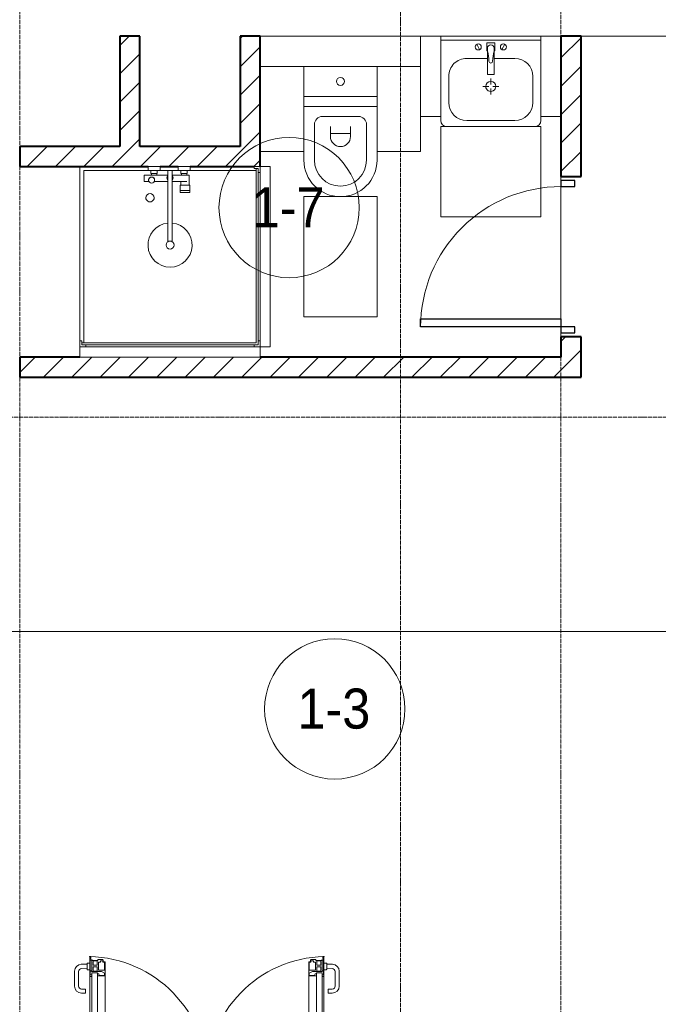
# Model space of a CAD drawing. Header units: millimetres. Extents: x 5617 to 137814, y 7718 to 189336.
# Tile 61 of 97: x 58055 to 61241, y 15871 to 20783. Entities that reach past the tile are written whole.
import ezdxf

# ---------------------------------------------------------------- set-up
doc = ezdxf.new("R2010")
doc.units = ezdxf.units.MM
doc.linetypes.add('ADSK_Линия сетки', pattern=[25, 20, -2.5, 0, -2.5])
doc.linetypes.add('Линия сетки', pattern=[25, 20, -2.5, 0, -2.5])
for name, color, linetype, lineweight in [('Двери', 7, 'Continuous', 18), ('Марки помещений', 7, 'Continuous', 20), ('Мебель', 7, 'Continuous', 18), ('Оси', 7, 'Continuous', 9), ('Панели витража', 7, 'Continuous', 18), ('Перекрытия', 7, 'Continuous', 18), ('Сантехнические приборы', 7, 'Continuous', 18), ('Стены разрез', 7, 'Continuous', 40), ('Форма', 7, 'Continuous', 18)]:
    doc.layers.add(name, color=color, linetype=linetype, lineweight=lineweight)
doc.styles.add('Arial_3', font='arial.ttf', dxfattribs={"width": 0.9, "height": 200})
pattern_1 = [(45, (0, 0), (-70.71068, 70.71068), [])]

# ---------------------------------------------------------------- blocks, each defined once
blk = doc.blocks.new('MR_Душевой поддон - Санузел с душем_900х900-2638749-МКСС_К4_L12_41_700_')
at = {"layer": 'Сантехнические приборы', "color": 253, "true_color": 0xaaaaaa}
for p, q in [((-90, 870), (-90, 890)), ((-90, 890), (-70, 890)), ((790, 890), (-90, 890)), ((-90, 890), (-90, 10)), ((-70, 890), (-70, 900)), ((770, 900), (770, 890)), ((770, 890), (790, 890)), ((790, 890), (790, 870)), ((790, 880), (790, 890)), ((800, 870), (800, 900)), ((-100, 870), (-90, 870)), ((-80, 10), (-80, 880)), ((-80, 880), (790, 880)), ((780, 880), (780, 20)), ((790, 870), (800, 870)), ((800, 870), (800, 0)), ((338.7, 20), (338.7, 375.1)), ((361.3, 375.1), (361.3, 20)), ((251.9, 129.1), (298.9, 129.1)), ((251.9, 120), (251.9, 129.1)), ((251.9, 120), (298.9, 120)), ((251.9, 92.5), (251.9, 120)), ((298.9, 120), (251.9, 120)), ((298.9, 129.1), (298.9, 120)), ((298.9, 120), (298.9, 92.5)), ((298.9, 92.5), (251.9, 92.5)), ((253.8, 92.5), (296.6, 92.5)), ((253.8, 42), (253.8, 92.5)), ((266.7, 73.7), (338.7, 73.7)), ((296.6, 92.5), (296.6, 73.7)), ((361.3, 73.7), (428.7, 73.7)), ((455.7, 73.7), (479.1, 73.7)), ((479.1, 73.7), (479.1, 42)), ((-90, 30), (-100, 30)), ((-90, 10), (-90, 30)), ((-70, 10), (-90, 10)), ((-90, 10), (-80, 10)), ((250.2, 20), (-80, 20)), ((-70, 0), (-70, 10)), ((250.2, 20), (310, 20)), ((250.2, 0), (250.2, 20)), ((266.7, 42), (253.8, 42)), ((264, 34), (296, 34)), ((264, 20), (264, 34)), ((296, 20), (264, 20)), ((338.7, 42), (266.7, 42)), ((266.7, 42), (293.6, 42)), ((266.7, 34), (266.7, 42)), ((293.6, 34), (266.7, 34)), ((293.6, 42), (293.6, 34)), ((296, 34), (296, 20)), ((338.7, 20), (310, 20)), ((310, 20), (310, 0)), ((361.3, 20), (338.7, 20)), ((479.1, 42), (361.3, 42)), ((400, 20), (361.3, 20)), ((400, 0), (400, 20)), ((400, 20), (459.8, 20)), ((414, 20), (414, 34)), ((414, 34), (446, 34)), ((446, 20), (414, 20)), ((416.4, 34), (416.4, 42)), ((416.4, 42), (443.3, 42)), ((443.3, 34), (416.4, 34)), ((443.3, 42), (443.3, 34)), ((446, 34), (446, 20)), ((780, 20), (459.8, 20)), ((459.8, 20), (459.8, 0)), ((-100, 0), (-70, 0)), ((310, 0), (250.2, 0)), ((459.8, 0), (400, 0))]:
    blk.add_line(p, q, dxfattribs=at)
for centre, radius, start, end in [((350, 391.5), 110, 275.916, 264.084), ((350, 391.5), 20, 0, 180), ((350, 391.5), 20, 180, 0), ((350, 391.5), 20, 235.4667, 304.5333), ((450, 155.2), 20.9, 360, 180), ((450, 155.2), 20.9, 180, 360), ((350, 56.1), 15.5, 137.0093, 222.9907), ((350, 56.1), 15.5, 317.0093, 42.9907), ((442.2, 67.2), 15, 0, 180), ((442.2, 67.2), 15, 154.0483, 25.9517), ((442.2, 67.2), 15, 180, 0)]:
    blk.add_arc(centre, radius, start, end, dxfattribs=at)
blk = doc.blocks.new('MR_Зона обслуживания - MR_Зона обслуживания-2638751-МКСС_К4_L12_41_700_')
at = {"layer": 'Мебель', "lineweight": 9}
for p, q in [((450, 50), (-450, 50)), ((-450, 50), (-450, 0)), ((450, 0), (450, 50)), ((-450, 0), (450, 0))]:
    blk.add_line(p, q, dxfattribs=at)
blk = doc.blocks.new('MR_Унитаз напольный - Санузел с ванной-2515844-МКСС_К4_L12_41_700_')
at = {"layer": 'Сантехнические приборы', "color": 253, "true_color": 0xaaaaaa}
for p, q in [((-182.5, 200), (-182.5, 50)), ((182.5, 200), (-182.5, 200)), ((182.5, 50), (182.5, 200)), ((-182.5, 50), (182.5, 50)), ((182.5, 50), (-182.5, 50)), ((-182.5, 50), (-182.5, 0)), ((182.5, 0), (182.5, 50)), ((-182.5, 0), (182.5, 0)), ((182.5, 0), (-182.5, 0)), ((-182.5, 0), (-182.5, -267.5)), ((182.5, -267.5), (182.5, 0)), ((-130, -267.5), (-130, -90)), ((-90, -50), (90, -50)), ((130, -90), (130, -267.5)), ((-50, -150), (-50, -100)), ((-50, -135), (50, -135)), ((50, -100), (50, -150))]:
    blk.add_line(p, q, dxfattribs=at)
for centre, radius, start, end in [((0, 125), 20, 0, 180), ((0, 125), 20, 180, 0), ((-90, -90), 40, 90, 180), ((90, -90), 40, 360, 90), ((0, -150), 50, 180, 0), ((0, -267.5), 182.5, 180, 360), ((0, -267.5), 130, 180, 0)]:
    blk.add_arc(centre, radius, start, end, dxfattribs=at)
blk = doc.blocks.new('MR_Зона обслуживания - MR_Зона обслуживания-2638726-МКСС_К4_L12_41_700_')
at = {"layer": 'Мебель', "lineweight": 9}
for p, q in [((182.5, 0), (-182.5, 0)), ((-182.5, 0), (-182.5, -600)), ((182.5, -600), (182.5, 0)), ((-182.5, -600), (182.5, -600))]:
    blk.add_line(p, q, dxfattribs=at)
blk = doc.blocks.new('MR_Зона обслуживания - MR_Зона обслуживания-V11-МКСС_К4_L12_41_700_')
at = {"layer": 'Мебель', "lineweight": 9}
for p, q in [((108.75, 0), (-108.75, 0)), ((108.75, -425), (108.75, -250)), ((-108.75, -425), (108.75, -425))]:
    blk.add_line(p, q, dxfattribs=at)
blk = doc.blocks.new('MR_Зона обслуживания - MR_Зона обслуживания-V12-МКСС_К4_L12_41_700_')
at = {"layer": 'Мебель', "lineweight": 9}
for p, q in [((108.75, 0), (-108.75, 0)), ((-108.75, -425), (108.75, -425))]:
    blk.add_line(p, q, dxfattribs=at)
blk = doc.blocks.new('MR_Тумба-Умывальник с зеркалом - Тумба-умывальник_500-2638752-МКСС_К4_L12_41_700_')
at = {"layer": 'Сантехнические приборы', "color": 253, "true_color": 0xaaaaaa}
for p, q in [((-250, 400), (-250, 420)), ((-120, 420), (120, 420)), ((250, 420), (250, 400)), ((-210, 200), (-210, 330)), ((210, 330), (210, 200)), ((-10, 250), (-40, 250)), ((0, 290), (0, 260)), ((40, 250), (10, 250)), ((0, 210), (0, 240)), ((-17, 73.1), (-17, 187.9)), ((-14, 190.9), (14, 190.9)), ((17, 187.9), (17, 73.1)), ((-17, 110), (-120, 110)), ((120, 110), (17, 110)), ((-69.7, 39.8), (-55.6, 66.3)), ((-20, 73.1), (-17, 73.1)), ((-20, 33.1), (-20, 73.1)), ((-17, 60), (-17, 73.1)), ((17, 73.1), (17, 60)), ((17, 73.1), (20, 73.1)), ((20, 73.1), (20, 33.1)), ((69.7, 39.8), (55.6, 66.3)), ((-250, 20), (250, 20)), ((250, 0), (-250, 0)), ((20, 33.1), (-20, 33.1))]:
    blk.add_line(p, q, dxfattribs=at)
for centre, radius, start, end in [((-220, 420), 30, 90, 180), ((220, 420), 30, 0, 90), ((-120, 330), 90, 90, 180), ((120, 330), 90, 0, 90), ((0, 250), 25, 360, 180), ((0, 250), 25, 180, 360), ((-120, 200), 90, 180, 270), ((120, 200), 90, 270, 0), ((-14, 187.9), 3, 90, 180), ((-14, 187.9), 3, 105, 165), ((14, 187.9), 3, 0, 90), ((14, 187.9), 3, 15, 75), ((-217.6, 129.9), 208.5, 344.1823, 358.4054), ((0, 124.1), 9.19, 0, 180), ((217.6, 129.9), 208.5, 181.5946, 195.8177), ((-62.7, 53.1), 15, 0, 180), ((-62.7, 53.1), 15, 180, 0), ((0, 60), 17, 180, 0), ((62.7, 53.1), 15, 0, 180), ((62.7, 53.1), 15, 180, 0)]:
    blk.add_arc(centre, radius, start, end, dxfattribs=at)
blk = doc.blocks.new('MR_Зона обслуживания - MR_Зона обслуживания-2638754-МКСС_К4_L12_41_700_')
at = {"layer": 'Мебель', "lineweight": 9}
for p, q in [((250, 450), (-250, 450)), ((-250, 450), (-250, 0)), ((250, 0), (250, 450)), ((-250, 0), (250, 0))]:
    blk.add_line(p, q, dxfattribs=at)
blk = doc.blocks.new('MR_Зона обслуживания - MR_Зона обслуживания-V13-МКСС_К4_L12_41_700_')
at = {"layer": 'Мебель', "lineweight": 9}
for p, q in [((50, 400), (-50, 400)), ((-50, 400), (-50, 0)), ((50, 0), (50, 400)), ((-50, 0), (50, 0))]:
    blk.add_line(p, q, dxfattribs=at)
blk = doc.blocks.new('MR_Зона обслуживания - MR_Зона обслуживания-V14-МКСС_К4_L12_41_700_')
at = {"layer": 'Мебель', "lineweight": 9}
for p, q in [((50, 400), (-50, 400)), ((50, 0), (50, 400)), ((-50, 0), (50, 0))]:
    blk.add_line(p, q, dxfattribs=at)
blk = doc.blocks.new('A_DOR_Door - Вн_3_Одинарная_800x2100-2978316-МКСС_К4_L12_41_700_')
at = {"layer": 'Двери', "color": 253, "lineweight": 30, "true_color": 0xaaaaaa}
for p, q in [((-350, 50), (-350, 750)), ((-350, 750), (-310, 750)), ((-350, 50), (-350, 750)), ((-310, 750), (-310, 50)), ((-380, 50), (-380, -20)), ((-350, 50), (-380, 50)), ((-310, 50), (-350, 50)), ((-350, -20), (-350, 50)), ((380, 50), (350, 50)), ((350, 50), (350, -20)), ((380, -20), (380, 50)), ((-380, -20), (-350, -20)), ((350, -20), (380, -20))]:
    blk.add_line(p, q, dxfattribs=at)
at = {"layer": 'Двери', "color": 254, "lineweight": 9, "true_color": 0xd4d4d4}
blk.add_arc((-350, 50), 700, 360, 90, dxfattribs=at)
blk = doc.blocks.new('135_SLK_K4_AR_rvt-1-МКСС_К4_L12_41_700_')
at = {"layer": 'Стены разрез', "lineweight": 9, "true_color": 0xaaaaaa}
h = blk.add_hatch(dxfattribs=at)
h.set_pattern_fill('FP_3', color=253, style=0, pattern_type=2)
h.set_pattern_definition(pattern_1)
h.paths.add_polyline_path([(122850, 20150), (122950, 20150), (122950, 20700), (122850, 20700), (122850, 20563.8)])
h = blk.add_hatch(dxfattribs=at)
h.set_pattern_fill('FP_3', color=253, style=0, pattern_type=2)
h.set_pattern_definition(pattern_1)
h.paths.add_polyline_path([(123550, 20150), (123550, 20700), (123450, 20700), (123450, 20150)])
h = blk.add_hatch(dxfattribs=at)
h.set_pattern_fill('FP_3', color=253, style=0, pattern_type=2)
h.set_pattern_definition(pattern_1)
h.paths.add_polyline_path([(125150, 19100), (125150, 19200), (125050, 19200), (125050, 19100)])
h.paths.add_polyline_path([(125150, 20000), (125150, 20700), (125050, 20700), (125050, 20000)])
h = blk.add_hatch(dxfattribs=at)
h.set_pattern_fill('FP_3', color=253, style=0, pattern_type=2)
h.set_pattern_definition(pattern_1)
h.paths.add_polyline_path([(123051.2, 20050), (123550, 20050), (123550, 20150), (122350, 20150), (122350, 20050), (123050, 20050)])
h = blk.add_hatch(dxfattribs=at)
h.set_pattern_fill('FP_3', color=253, style=0, pattern_type=2)
h.set_pattern_definition(pattern_1)
h.paths.add_polyline_path([(125150, 19000), (125150, 19100), (122350, 19100), (122350, 19000), (123550, 19000)])
at = {"layer": 'Перекрытия', "color": 253, "true_color": 0xaaaaaa}
for p, q in [((124350, 20700), (123550, 20700)), ((124950, 20700), (124450, 20700)), ((127850, 20700), (125150, 20700)), ((125050, 20000), (125050, 19980)), ((125050, 19980), (125050, 20000)), ((125050, 19950), (125050, 19290)), ((125050, 19290), (125050, 19950)), ((125050, 19220), (125050, 19200)), ((125050, 19200), (125050, 19220))]:
    blk.add_line(p, q, dxfattribs=at)
at = {"layer": 'Стены разрез', "color": 253, "true_color": 0xaaaaaa}
for p, q in [((122950, 20700), (122850, 20700)), ((122850, 20700), (122850, 20150)), ((122950, 20150), (122950, 20700)), ((123550, 20700), (123450, 20700)), ((123450, 20700), (123450, 20150)), ((123550, 20150), (123550, 20700)), ((125150, 20700), (125050, 20700)), ((125050, 20700), (125050, 20000)), ((125150, 20000), (125150, 20700)), ((122850, 20150), (122350, 20150)), ((122350, 20150), (122350, 20050)), ((123450, 20150), (122950, 20150)), ((123550, 20050), (123550, 20150)), ((122350, 20050), (122990.2, 20050)), ((123050, 20050), (123140, 20050)), ((123199.8, 20050), (123520, 20050)), ((125050, 20000), (125150, 20000)), ((125150, 19200), (125050, 19200)), ((125050, 19200), (125050, 19100)), ((125150, 19100), (125150, 19200)), ((122650, 19100), (122350, 19100)), ((122350, 19100), (122350, 19000)), ((125050, 19100), (123550, 19100)), ((125150, 19000), (125150, 19100)), ((122350, 19000), (125150, 19000))]:
    blk.add_line(p, q, dxfattribs=at)
at = {"layer": 'Двери', "color": 253, "lineweight": 18, "true_color": 0xaaaaaa, "rotation": 90}
blk.add_blockref('A_DOR_Door - Вн_3_Одинарная_800x2100-2978316-МКСС_К4_L12_41_700_', (125100, 19600), dxfattribs=at)
at = {"layer": 'Мебель', "color": 253, "lineweight": 18, "true_color": 0xaaaaaa}
for name, p, rotation in [('MR_Зона обслуживания - MR_Зона обслуживания-V13-МКСС_К4_L12_41_700_', (124400, 20700), 180), ('MR_Зона обслуживания - MR_Зона обслуживания-V14-МКСС_К4_L12_41_700_', (125000, 20700), 180), ('MR_Зона обслуживания - MR_Зона обслуживания-2638754-МКСС_К4_L12_41_700_', (124700, 20250), 180), ('MR_Зона обслуживания - MR_Зона обслуживания-2638751-МКСС_К4_L12_41_700_', (123550, 19600), 270.0000000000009), ('MR_Зона обслуживания - MR_Зона обслуживания-2638751-МКСС_К4_L12_41_700_', (123100, 19150), 180)]:
    blk.add_blockref(name, p, dxfattribs=dict(at, rotation=rotation))
for name, p in [('MR_Зона обслуживания - MR_Зона обслуживания-V12-МКСС_К4_L12_41_700_', (123658.8, 20550)), ('MR_Зона обслуживания - MR_Зона обслуживания-V11-МКСС_К4_L12_41_700_', (124241.3, 20550)), ('MR_Зона обслуживания - MR_Зона обслуживания-2638726-МКСС_К4_L12_41_700_', (123950, 19900))]:
    blk.add_blockref(name, p, dxfattribs=at)
at = {"layer": 'Сантехнические приборы', "color": 253, "lineweight": 18, "true_color": 0xaaaaaa, "rotation": 180}
for name, p in [('MR_Тумба-Умывальник с зеркалом - Тумба-умывальник_500-2638752-МКСС_К4_L12_41_700_', (124700, 20700)), ('MR_Душевой поддон - Санузел с душем_900х900-2638749-МКСС_К4_L12_41_700_', (123450, 20050))]:
    blk.add_blockref(name, p, dxfattribs=at)
at = {"layer": 'Сантехнические приборы', "color": 253, "lineweight": 18, "true_color": 0xaaaaaa}
blk.add_blockref('MR_Унитаз напольный - Санузел с ванной-2515844-МКСС_К4_L12_41_700_', (123950, 20350), dxfattribs=at)
blk = doc.blocks.new('A_PAN_ALU_Door_Double - EXT_1_Double_EQ-7506763-МКСС_К4_L12_41_700_')
at = {"layer": 'Двери', "color": 253, "lineweight": 5, "true_color": 0xaaaaaa}
for p, q in [((-575.1, -160.7), (-585.4, -160.7)), ((-583.7, -164.2), (-583.7, -262.2)), ((-581.6, -179.2), (-581.6, -164.2)), ((-581.6, -164.2), (-578.6, -164.2)), ((-572.9, -179.2), (-581.6, -179.2)), ((-581.6, -233.4), (-581.6, -180.9)), ((-581.6, -180.9), (-574.6, -180.9)), ((-578.6, -164.2), (-578.6, -174.5)), ((-575.5, -177.5), (-551.3, -177.5)), ((-575.1, -165.6), (-575.1, -160.7)), ((-572.4, -165.6), (-575.1, -165.6)), ((-574.6, -180.9), (-574.6, -233.4)), ((-572.9, -182.2), (-572.9, -179.2)), ((-551.3, -182.2), (-572.9, -182.2)), ((-572.4, -173.3), (-572.4, -165.6)), ((-517.1, -173.3), (-572.4, -173.3)), ((-567.6, -186.7), (-566.1, -184)), ((-567.6, -205.7), (-567.6, -186.7)), ((-566.1, -184), (-547.7, -184)), ((-551.3, -177.5), (-551.3, -182.2)), ((-547.7, -184), (-547.7, -205.7)), ((-543.6, -182.2), (-543.6, -176.7)), ((-543.6, -176.7), (-518.6, -176.7)), ((-518.6, -182.2), (-543.6, -182.2)), ((-541.3, -230.6), (-541.3, -191)), ((-541.3, -191), (-531.2, -191)), ((-531.2, -191), (-531.2, -184.4)), ((-531.2, -184.4), (-518.8, -184.4)), ((-518.8, -184.4), (-518.8, -191)), ((-518.8, -191), (-510.6, -191)), ((-518.6, -176.7), (-518.6, -182.2)), ((-517.1, -189.3), (-517.1, -173.3)), ((-508.2, -189.3), (-517.1, -189.3)), ((-510.6, -191), (-510.6, -230.6)), ((-508.2, -259.2), (-508.2, -189.3)), ((508.2, -189.3), (517.1, -189.3)), ((508.2, -259.2), (508.2, -189.3)), ((510.6, -191), (510.6, -230.6)), ((518.8, -191), (510.6, -191)), ((517.1, -173.3), (572.4, -173.3)), ((517.1, -189.3), (517.1, -173.3)), ((518.6, -176.7), (518.6, -182.2)), ((543.6, -176.7), (518.6, -176.7)), ((518.6, -182.2), (543.6, -182.2)), ((518.8, -184.4), (518.8, -191)), ((531.2, -184.4), (518.8, -184.4)), ((531.2, -191), (531.2, -184.4)), ((541.3, -191), (531.2, -191)), ((541.3, -230.6), (541.3, -191)), ((543.6, -182.2), (543.6, -176.7)), ((547.7, -184), (547.7, -205.7)), ((566.1, -184), (547.7, -184)), ((551.3, -177.5), (551.3, -182.2)), ((575.5, -177.5), (551.3, -177.5)), ((551.3, -182.2), (572.9, -182.2)), ((567.6, -186.7), (566.1, -184)), ((567.6, -205.7), (567.6, -186.7)), ((572.4, -165.6), (575.1, -165.6)), ((572.4, -173.3), (572.4, -165.6)), ((572.9, -179.2), (581.6, -179.2)), ((572.9, -182.2), (572.9, -179.2)), ((574.6, -180.9), (574.6, -233.4)), ((581.6, -180.9), (574.6, -180.9)), ((575.1, -160.7), (585.4, -160.7)), ((575.1, -165.6), (575.1, -160.7)), ((581.6, -164.2), (578.6, -164.2)), ((578.6, -164.2), (578.6, -174.5)), ((581.6, -179.2), (581.6, -164.2)), ((581.6, -233.4), (581.6, -180.9)), ((583.7, -164.2), (583.7, -262.2)), ((-583.7, -244.2), (-583.7, -677.3)), ((-574.6, -233.4), (-581.6, -233.4)), ((-581.6, -253.1), (-581.6, -235.1)), ((-581.6, -235.1), (-575.4, -235.1)), ((-575.4, -235.1), (-575.4, -237.1)), ((-575.4, -237.1), (-526.4, -237.1)), ((-574.6, -244.2), (-546, -244.2)), ((-574.6, -244.2), (-574.6, -677.3)), ((-547.7, -205.7), (-567.6, -205.7)), ((-567.6, -232.6), (-567.6, -213.6)), ((-567.6, -213.6), (-547.7, -213.6)), ((-566.1, -235.3), (-567.6, -232.6)), ((-547.7, -235.3), (-566.1, -235.3)), ((-547.7, -213.6), (-547.7, -235.3)), ((-546, -677.3), (-546, -244.2)), ((-510.6, -230.6), (-541.3, -230.6)), ((-526.4, -237.1), (-510.6, -244.7)), ((-510.6, -244.7), (-510.6, -257.7)), ((510.6, -230.6), (541.3, -230.6)), ((526.4, -237.1), (510.6, -244.7)), ((510.6, -244.7), (510.6, -257.7)), ((575.4, -237.1), (526.4, -237.1)), ((546, -677.3), (546, -244.2)), ((574.6, -244.2), (546, -244.2)), ((547.7, -205.7), (567.6, -205.7)), ((567.6, -213.6), (547.7, -213.6)), ((547.7, -213.6), (547.7, -235.3)), ((547.7, -235.3), (566.1, -235.3)), ((566.1, -235.3), (567.6, -232.6)), ((567.6, -232.6), (567.6, -213.6)), ((574.6, -233.4), (581.6, -233.4)), ((574.6, -244.2), (574.6, -677.3)), ((575.4, -235.1), (575.4, -237.1)), ((581.6, -235.1), (575.4, -235.1)), ((581.6, -253.1), (581.6, -235.1)), ((583.7, -244.2), (583.7, -677.3)), ((-583.7, -262.2), (-574.6, -262.2)), ((-574.6, -253.1), (-581.6, -253.1)), ((-574.6, -262.2), (-574.6, -253.1)), ((-539.3, -249.6), (-546, -249.6)), ((-546, -249.6), (-546, -259.2)), ((-546, -259.2), (-508.2, -259.2)), ((-537.1, -255.7), (-539.3, -249.6)), ((-537.1, -257.7), (-537.1, -255.7)), ((-510.6, -257.7), (-537.1, -257.7)), ((-508.2, -662.3), (-508.2, -259.2)), ((546, -259.2), (508.2, -259.2)), ((508.2, -662.3), (508.2, -259.2)), ((510.6, -257.7), (537.1, -257.7)), ((537.1, -255.7), (539.3, -249.6)), ((537.1, -257.7), (537.1, -255.7)), ((539.3, -249.6), (546, -249.6)), ((546, -249.6), (546, -259.2)), ((574.6, -253.1), (581.6, -253.1)), ((574.6, -262.2), (574.6, -253.1)), ((583.7, -262.2), (574.6, -262.2)), ((-574.6, -659.3), (-583.7, -659.3)), ((-583.7, -659.3), (-583.7, -758.9)), ((-574.6, -659.3), (-583.7, -659.3)), ((-583.7, -659.3), (-583.7, -758.9)), ((-581.6, -686.5), (-581.6, -668.4)), ((-581.6, -668.4), (-574.6, -668.4)), ((-581.6, -686.5), (-581.6, -668.4)), ((-581.6, -668.4), (-574.6, -668.4)), ((-575.4, -686.5), (-581.6, -686.5)), ((-575.4, -686.5), (-581.6, -686.5)), ((-526.4, -684.5), (-575.4, -684.5)), ((-575.4, -684.5), (-575.4, -686.5)), ((-526.4, -684.5), (-575.4, -684.5)), ((-575.4, -684.5), (-575.4, -686.5)), ((-574.6, -668.4), (-574.6, -659.3)), ((-574.6, -668.4), (-574.6, -659.3)), ((-574.6, -677.3), (-546, -677.3)), ((-567.6, -688.9), (-566.1, -686.3)), ((-567.6, -688.9), (-566.1, -686.3)), ((-566.1, -686.3), (-547.7, -686.3)), ((-566.1, -686.3), (-547.7, -686.3)), ((-547.7, -686.3), (-547.7, -708)), ((-547.7, -686.3), (-547.7, -708)), ((-508.2, -662.3), (-546, -662.3)), ((-546, -662.3), (-546, -672)), ((-508.2, -662.3), (-546, -662.3)), ((-546, -662.3), (-546, -672)), ((-546, -672), (-539.3, -672)), ((-546, -672), (-539.3, -672)), ((-539.3, -672), (-537.1, -665.9)), ((-539.3, -672), (-537.1, -665.9)), ((-537.1, -665.9), (-537.1, -663.8)), ((-537.1, -663.8), (-510.6, -663.8)), ((-537.1, -665.9), (-537.1, -663.8)), ((-537.1, -663.8), (-510.6, -663.8)), ((-510.6, -676.8), (-526.4, -684.5)), ((-510.6, -676.8), (-526.4, -684.5)), ((-510.6, -663.8), (-510.6, -676.8)), ((-510.6, -663.8), (-510.6, -676.8)), ((-508.2, -732.3), (-508.2, -662.3)), ((-508.2, -732.3), (-508.2, -662.3)), ((508.2, -662.3), (546, -662.3)), ((508.2, -732.3), (508.2, -662.3)), ((508.2, -662.3), (546, -662.3)), ((508.2, -732.3), (508.2, -662.3)), ((510.6, -663.8), (510.6, -676.8)), ((537.1, -663.8), (510.6, -663.8)), ((510.6, -663.8), (510.6, -676.8)), ((537.1, -663.8), (510.6, -663.8)), ((510.6, -676.8), (526.4, -684.5)), ((510.6, -676.8), (526.4, -684.5)), ((526.4, -684.5), (575.4, -684.5)), ((526.4, -684.5), (575.4, -684.5)), ((537.1, -665.9), (537.1, -663.8)), ((537.1, -665.9), (537.1, -663.8)), ((539.3, -672), (537.1, -665.9)), ((539.3, -672), (537.1, -665.9)), ((546, -672), (539.3, -672)), ((546, -672), (539.3, -672)), ((546, -662.3), (546, -672)), ((546, -662.3), (546, -672)), ((574.6, -677.3), (546, -677.3)), ((547.7, -686.3), (547.7, -708)), ((566.1, -686.3), (547.7, -686.3)), ((547.7, -686.3), (547.7, -708)), ((566.1, -686.3), (547.7, -686.3)), ((567.6, -688.9), (566.1, -686.3)), ((567.6, -688.9), (566.1, -686.3)), ((574.6, -659.3), (583.7, -659.3)), ((574.6, -668.4), (574.6, -659.3)), ((574.6, -659.3), (583.7, -659.3)), ((574.6, -668.4), (574.6, -659.3)), ((581.6, -668.4), (574.6, -668.4)), ((581.6, -668.4), (574.6, -668.4)), ((575.4, -684.5), (575.4, -686.5)), ((575.4, -684.5), (575.4, -686.5)), ((575.4, -686.5), (581.6, -686.5)), ((575.4, -686.5), (581.6, -686.5)), ((581.6, -686.5), (581.6, -668.4)), ((581.6, -686.5), (581.6, -668.4)), ((583.7, -659.3), (583.7, -758.9)), ((583.7, -659.3), (583.7, -758.9)), ((-581.6, -740.6), (-581.6, -688.2)), ((-581.6, -688.2), (-574.6, -688.2)), ((-581.6, -740.6), (-581.6, -688.2)), ((-581.6, -688.2), (-574.6, -688.2)), ((-574.6, -688.2), (-574.6, -740.6)), ((-574.6, -688.2), (-574.6, -740.6)), ((-567.6, -708), (-567.6, -688.9)), ((-567.6, -708), (-567.6, -688.9)), ((-547.7, -708), (-567.6, -708)), ((-547.7, -708), (-567.6, -708)), ((-567.6, -734.8), (-567.6, -715.8)), ((-567.6, -715.8), (-547.7, -715.8)), ((-567.6, -734.8), (-567.6, -715.8)), ((-567.6, -715.8), (-547.7, -715.8)), ((-566.1, -737.5), (-567.6, -734.8)), ((-566.1, -737.5), (-567.6, -734.8)), ((-547.7, -715.8), (-547.7, -737.5)), ((-547.7, -715.8), (-547.7, -737.5)), ((-541.3, -730.5), (-541.3, -691)), ((-541.3, -691), (-510.6, -691)), ((-541.3, -730.5), (-541.3, -691)), ((-541.3, -691), (-510.6, -691)), ((-531.2, -730.5), (-541.3, -730.5)), ((-531.2, -730.5), (-541.3, -730.5)), ((-531.2, -737.1), (-531.2, -730.5)), ((-531.2, -737.1), (-531.2, -730.5)), ((-510.6, -730.6), (-518.8, -730.6)), ((-518.8, -730.6), (-518.8, -737.1)), ((-510.6, -730.6), (-518.8, -730.6)), ((-518.8, -730.6), (-518.8, -737.1)), ((-517.1, -741.8), (-517.1, -732.3)), ((-517.1, -732.3), (-508.2, -732.3)), ((-517.1, -741.8), (-517.1, -732.3)), ((-517.1, -732.3), (-508.2, -732.3)), ((-510.6, -691), (-510.6, -730.6)), ((-510.6, -691), (-510.6, -730.6)), ((517.1, -732.3), (508.2, -732.3)), ((517.1, -732.3), (508.2, -732.3)), ((541.3, -691), (510.6, -691)), ((510.6, -691), (510.6, -730.6)), ((541.3, -691), (510.6, -691)), ((510.6, -691), (510.6, -730.6)), ((510.6, -730.6), (518.8, -730.6)), ((510.6, -730.6), (518.8, -730.6)), ((517.1, -741.8), (517.1, -732.3)), ((517.1, -741.8), (517.1, -732.3)), ((518.8, -730.6), (518.8, -737.1)), ((518.8, -730.6), (518.8, -737.1)), ((531.2, -730.5), (541.3, -730.5)), ((531.2, -737.1), (531.2, -730.5)), ((531.2, -730.5), (541.3, -730.5)), ((531.2, -737.1), (531.2, -730.5)), ((541.3, -730.5), (541.3, -691)), ((541.3, -730.5), (541.3, -691)), ((547.7, -708), (567.6, -708)), ((547.7, -708), (567.6, -708)), ((567.6, -715.8), (547.7, -715.8)), ((547.7, -715.8), (547.7, -737.5)), ((567.6, -715.8), (547.7, -715.8)), ((547.7, -715.8), (547.7, -737.5)), ((566.1, -737.5), (567.6, -734.8)), ((566.1, -737.5), (567.6, -734.8)), ((567.6, -708), (567.6, -688.9)), ((567.6, -708), (567.6, -688.9)), ((567.6, -734.8), (567.6, -715.8)), ((567.6, -734.8), (567.6, -715.8)), ((581.6, -688.2), (574.6, -688.2)), ((574.6, -688.2), (574.6, -740.6)), ((581.6, -688.2), (574.6, -688.2)), ((574.6, -688.2), (574.6, -740.6)), ((581.6, -740.6), (581.6, -688.2)), ((581.6, -740.6), (581.6, -688.2)), ((-583.7, -758.9), (-578.6, -758.9)), ((-583.7, -758.9), (-578.6, -758.9)), ((-574.6, -740.6), (-581.6, -740.6)), ((-574.6, -740.6), (-581.6, -740.6)), ((-581.6, -750.3), (-581.6, -742.3)), ((-581.6, -742.3), (-572.9, -742.3)), ((-581.6, -750.3), (-581.6, -742.3)), ((-581.6, -742.3), (-572.9, -742.3)), ((-579.8, -750.3), (-581.6, -750.3)), ((-579.8, -750.3), (-581.6, -750.3)), ((-578.6, -748.9), (-579.8, -748.9)), ((-579.8, -748.9), (-579.8, -750.3)), ((-578.6, -748.9), (-579.8, -748.9)), ((-579.8, -748.9), (-579.8, -750.3)), ((-578.6, -758.9), (-578.6, -748.9)), ((-578.6, -758.9), (-578.6, -748.9)), ((-572.9, -742.3), (-572.9, -739.3)), ((-572.9, -739.3), (-543.6, -739.3)), ((-572.9, -742.3), (-572.9, -739.3)), ((-572.9, -739.3), (-543.6, -739.3)), ((-547.7, -737.5), (-566.1, -737.5)), ((-547.7, -737.5), (-566.1, -737.5)), ((-543.6, -739.3), (-543.6, -744.8)), ((-543.6, -739.3), (-543.6, -744.8)), ((-543.6, -744.8), (-518.6, -744.8)), ((-543.6, -744.8), (-518.6, -744.8)), ((-518.8, -737.1), (-531.2, -737.1)), ((-518.8, -737.1), (-531.2, -737.1)), ((-518.6, -744.8), (-518.6, -741.8)), ((-518.6, -741.8), (-517.1, -741.8)), ((-518.6, -744.8), (-518.6, -741.8)), ((-518.6, -741.8), (-517.1, -741.8)), ((518.6, -741.8), (517.1, -741.8)), ((518.6, -741.8), (517.1, -741.8)), ((518.6, -744.8), (518.6, -741.8)), ((518.6, -744.8), (518.6, -741.8)), ((543.6, -744.8), (518.6, -744.8)), ((543.6, -744.8), (518.6, -744.8)), ((518.8, -737.1), (531.2, -737.1)), ((518.8, -737.1), (531.2, -737.1)), ((543.6, -739.3), (543.6, -744.8)), ((572.9, -739.3), (543.6, -739.3)), ((543.6, -739.3), (543.6, -744.8)), ((572.9, -739.3), (543.6, -739.3)), ((547.7, -737.5), (566.1, -737.5)), ((547.7, -737.5), (566.1, -737.5)), ((572.9, -742.3), (572.9, -739.3)), ((572.9, -742.3), (572.9, -739.3)), ((581.6, -742.3), (572.9, -742.3)), ((581.6, -742.3), (572.9, -742.3)), ((574.6, -740.6), (581.6, -740.6)), ((574.6, -740.6), (581.6, -740.6)), ((578.6, -748.9), (579.8, -748.9)), ((578.6, -758.9), (578.6, -748.9)), ((578.6, -748.9), (579.8, -748.9)), ((578.6, -758.9), (578.6, -748.9)), ((583.7, -758.9), (578.6, -758.9)), ((583.7, -758.9), (578.6, -758.9)), ((579.8, -748.9), (579.8, -750.3)), ((579.8, -748.9), (579.8, -750.3)), ((579.8, -750.3), (581.6, -750.3)), ((579.8, -750.3), (581.6, -750.3)), ((581.6, -750.3), (581.6, -742.3)), ((581.6, -750.3), (581.6, -742.3))]:
    blk.add_line(p, q, dxfattribs=at)
at = {"layer": 'Двери', "lineweight": 5}
for p, q in [((-625.1, -576.5), (-605.1, -576.5)), ((-605.1, -576.5), (-605.1, -596.5)), ((625.1, -576.5), (605.1, -576.5)), ((605.1, -576.5), (605.1, -596.5)), ((-660.1, -685.7), (-660.1, -611.5)), ((-640.1, -611.5), (-640.1, -683.8)), ((-605.1, -596.5), (-625.1, -596.5)), ((605.1, -596.5), (625.1, -596.5)), ((640.1, -611.5), (640.1, -683.8)), ((660.1, -685.7), (660.1, -611.5)), ((-597.6, -721.7), (-626.4, -720.7)), ((-624.5, -698.8), (-597.6, -697.7)), ((-597.6, -723.5), (-597.6, -696)), ((-595.1, -693.5), (-583.6, -693.5)), ((-583.6, -726), (-595.1, -726)), ((595.1, -693.5), (583.6, -693.5)), ((583.6, -726), (595.1, -726)), ((597.6, -723.5), (597.6, -696)), ((624.5, -698.8), (597.6, -697.7)), ((597.6, -721.7), (626.4, -720.7))]:
    blk.add_line(p, q, dxfattribs=at)
at = {"layer": 'Двери', "color": 253, "lineweight": 5, "true_color": 0xaaaaaa}
for centre, radius, start, end in [((-596.2, -162.7), 11, 9.9716, 343.953), ((-596.2, -162.6), 8, 90, 270), ((-596.2, -162.6), 8, 270, 90), ((-583.7, -166.3), 2.03, 90, 163.9279), ((-575.5, -174.5), 3, 180, 270), ((575.5, -174.5), 3, 270, 0), ((583.7, -166.3), 2.03, 16.0721, 90), ((596.2, -162.7), 11, 196.047, 170.0284), ((596.2, -162.6), 8, 90, 270), ((596.2, -162.6), 8, 270, 90)]:
    blk.add_arc(centre, radius, start, end, dxfattribs=at)
at = {"layer": 'Двери', "color": 254, "lineweight": 5, "true_color": 0xd4d4d4}
for centre, start, end in [((-596.2, -162.6), 270.9387, 0.704), ((596.2, -162.6), 179.296, 269.0613)]:
    blk.add_arc(centre, 596.2, start, end, dxfattribs=at)
at = {"layer": 'Двери', "lineweight": 5}
for centre, radius, start, end in [((-625.1, -611.5), 35, 90, 180), ((625.1, -611.5), 35, 0, 90), ((-625.1, -611.5), 15, 90, 180), ((625.1, -611.5), 15, 0, 90), ((-625.1, -685.7), 35, 180, 267.8055), ((-625.1, -683.8), 15, 180, 272.1944), ((625.1, -683.8), 15, 267.8056, 0), ((625.1, -685.7), 35, 272.1945, 0), ((-595.1, -696), 2.5, 90, 180), ((-595.1, -723.5), 2.5, 180, 270), ((595.1, -696), 2.5, 0, 90), ((595.1, -723.5), 2.5, 270, 0)]:
    blk.add_arc(centre, radius, start, end, dxfattribs=at)
at = {"layer": 'Панели витража', "color": 253, "lineweight": 5, "true_color": 0xaaaaaa}
for p, q in [((-654.3, -79.5), (-654.3, -74.5)), ((-654.3, -74.5), (-575.3, -74.5)), ((-652.8, -79.5), (-654.3, -79.5)), ((-652.8, -76.7), (-652.8, -79.5)), ((-646.3, -76.7), (-652.8, -76.7)), ((-651.2, -76.7), (-651.2, -106.6)), ((-646.3, -106.6), (-646.3, -76.7)), ((-592, -76.3), (-642.4, -76.3)), ((-642.4, -76.3), (-642.4, -95.5)), ((-642.4, -95.5), (-635.3, -95.5)), ((-635.3, -95.5), (-635.3, -105)), ((-602.1, -95.5), (-595.8, -95.5)), ((-602.1, -105), (-602.1, -95.5)), ((-596.2, -95.5), (-596.2, -76.2)), ((-595.8, -89), (-595, -88.2)), ((-595.8, -95.5), (-595.8, -89)), ((-595, -83.1), (-592, -83.1)), ((-595, -88.2), (-595, -83.1)), ((-593.3, -84.8), (-593.3, -136.5)), ((-590.3, -84.8), (-593.3, -84.8)), ((-592, -83.1), (-592, -76.3)), ((-590.3, -76.5), (-590.3, -84.8)), ((-583.9, -76.5), (-590.3, -76.5)), ((-583.9, -79.5), (-583.9, -76.5)), ((-575.3, -79.5), (-583.9, -79.5)), ((-575.3, -74.5), (-575.3, -79.5)), ((575.3, -74.5), (654.3, -74.5)), ((575.3, -79.5), (575.3, -74.5)), ((583.9, -79.5), (575.3, -79.5)), ((583.9, -76.5), (583.9, -79.5)), ((590.3, -76.5), (583.9, -76.5)), ((590.3, -84.8), (590.3, -76.5)), ((593.3, -84.8), (590.3, -84.8)), ((592, -76.3), (592, -83.1)), ((642.4, -76.3), (592, -76.3)), ((592, -83.1), (595, -83.1)), ((593.3, -136.5), (593.3, -84.8)), ((595, -83.1), (595, -88.2)), ((595, -88.2), (595.8, -89)), ((595.8, -89), (595.8, -95.5)), ((595.8, -95.5), (602.1, -95.5)), ((596.2, -76.2), (596.2, -95.5)), ((602.1, -95.5), (602.1, -105)), ((635.3, -95.5), (642.4, -95.5)), ((635.3, -105), (635.3, -95.5)), ((642.4, -95.5), (642.4, -76.3)), ((646.3, -76.7), (646.3, -106.6)), ((652.8, -76.7), (646.3, -76.7)), ((651.2, -106.6), (651.2, -76.7)), ((652.8, -79.5), (652.8, -76.7)), ((654.3, -79.5), (652.8, -79.5)), ((654.3, -74.5), (654.3, -79.5)), ((-669.2, -106.6), (-660.2, -106.6)), ((-669.2, -135.1), (-669.2, -106.6)), ((-645.9, -135.1), (-669.2, -135.1)), ((-664.2, -113.4), (-664.2, -128.4)), ((-649.2, -113.4), (-664.2, -113.4)), ((-664.2, -128.4), (-649.2, -128.4)), ((-660.2, -106.6), (-660.2, -110.1)), ((-660.2, -110.1), (-653.3, -110.1)), ((-653.3, -106.6), (-646.3, -106.6)), ((-653.3, -110.1), (-653.3, -106.6)), ((-651.2, -113.4), (-651.2, -128.4)), ((-651.2, -135.1), (-651.2, -148.5)), ((-649.2, -128.4), (-649.2, -113.4)), ((-645.9, -148.5), (-645.9, -135.1)), ((-644.3, -134.5), (-644.3, -148.2)), ((-637.3, -134.5), (-644.3, -134.5)), ((-637.8, -108.8), (-637.8, -125)), ((-615.2, -108.8), (-637.8, -108.8)), ((-637.8, -125), (-615.2, -125)), ((-637.3, -148.2), (-637.3, -134.5)), ((-635.9, -134.2), (-635.9, -148.4)), ((-601.9, -134.2), (-635.9, -134.2)), ((-635.3, -105), (-602.1, -105)), ((-615.2, -125), (-615.2, -108.8)), ((-613, -108.8), (-613, -125)), ((-598.7, -108.8), (-613, -108.8)), ((-613, -125), (-598.7, -125)), ((-608.9, -142.8), (-601.9, -142.8)), ((-608.9, -148.4), (-608.9, -142.8)), ((-607.5, -144.4), (-607.5, -148.7)), ((-601.5, -144.4), (-607.5, -144.4)), ((-601.9, -142.8), (-601.9, -134.2)), ((-601.5, -148.7), (-601.5, -144.4)), ((-600.3, -136.5), (-600.3, -150)), ((-593.3, -136.5), (-600.3, -136.5)), ((-598.7, -125), (-598.7, -108.8)), ((-596.2, -150), (-596.2, -136.5)), ((600.3, -136.5), (593.3, -136.5)), ((596.2, -136.5), (596.2, -150)), ((598.7, -108.8), (598.7, -125)), ((613, -108.8), (598.7, -108.8)), ((598.7, -125), (613, -125)), ((600.3, -150), (600.3, -136.5)), ((601.5, -144.4), (601.5, -148.7)), ((607.5, -144.4), (601.5, -144.4)), ((635.9, -134.2), (601.9, -134.2)), ((601.9, -134.2), (601.9, -142.8)), ((601.9, -142.8), (608.9, -142.8)), ((602.1, -105), (635.3, -105)), ((607.5, -148.7), (607.5, -144.4)), ((608.9, -142.8), (608.9, -148.4)), ((613, -125), (613, -108.8)), ((615.2, -108.8), (615.2, -125)), ((637.8, -108.8), (615.2, -108.8)), ((615.2, -125), (637.8, -125)), ((635.9, -148.4), (635.9, -134.2)), ((637.3, -134.5), (637.3, -148.2)), ((644.3, -134.5), (637.3, -134.5)), ((637.8, -125), (637.8, -108.8)), ((644.3, -148.2), (644.3, -134.5)), ((645.9, -135.1), (645.9, -148.5)), ((669.2, -135.1), (645.9, -135.1)), ((646.3, -106.6), (653.3, -106.6)), ((649.2, -113.4), (649.2, -128.4)), ((664.2, -113.4), (649.2, -113.4)), ((649.2, -128.4), (664.2, -128.4)), ((651.2, -128.4), (651.2, -113.4)), ((651.2, -148.5), (651.2, -135.1)), ((653.3, -106.6), (653.3, -110.1)), ((653.3, -110.1), (660.2, -110.1)), ((660.2, -106.6), (669.2, -106.6)), ((660.2, -110.1), (660.2, -106.6)), ((664.2, -128.4), (664.2, -113.4)), ((669.2, -106.6), (669.2, -135.1)), ((-651.2, -148.5), (-645.9, -148.5)), ((-651.2, -150), (-651.2, -148.5)), ((-600.3, -150), (-651.2, -150)), ((-644.3, -148.2), (-637.3, -148.2)), ((-635.9, -148.4), (-608.9, -148.4)), ((-607.5, -148.7), (-601.5, -148.7)), ((-600.3, -150), (-596.2, -150)), ((596.2, -150), (600.3, -150)), ((651.2, -150), (600.3, -150)), ((601.5, -148.7), (607.5, -148.7)), ((608.9, -148.4), (635.9, -148.4)), ((637.3, -148.2), (644.3, -148.2)), ((645.9, -148.5), (651.2, -148.5)), ((651.2, -148.5), (651.2, -150))]:
    blk.add_line(p, q, dxfattribs=at)
blk = doc.blocks.new('135_SLK_K4_AR_FCD_rvt-1-МКСС_К4_L12_41_700_')
at = {"layer": 'Форма', "color": 253, "lineweight": 9, "true_color": 0xaaaaaa}
blk.add_line((136800, 17730), (95902.2, 17730), dxfattribs=at)
at = {"layer": 'Панели витража', "color": 253, "lineweight": 5, "true_color": 0xaaaaaa, "rotation": 180}
blk.add_blockref('A_PAN_ALU_Door_Double - EXT_1_Double_EQ-7506763-МКСС_К4_L12_41_700_', (123283.8, 15350), dxfattribs=at)
blk = doc.blocks.new('050_Марка_Помещение - Номер-620969-МКСС_К4_L12_41_700_')
at = {"layer": 'Марки помещений'}
blk.add_circle((0, 0), 3.5, dxfattribs=at)

msp = doc.modelspace()

# ---------------------------------------------------------------- linework, layer by layer
at = {"layer": 'Оси', "linetype": 'Линия сетки'}
for p, q in [((58055.4, 12025.7), (58055.4, 33080)), ((59955.4, 13295.7), (59955.4, 33080)), ((60755.4, 12025.7), (60755.4, 33080))]:
    msp.add_line(p, q, dxfattribs=at)
at = {"layer": 'Оси', "linetype": 'ADSK_Линия сетки'}
msp.add_line((72455.4, 18800), (25603.7, 18800), dxfattribs=at)

# ---------------------------------------------------------------- block references
at = {"lineweight": 5}
for name in ['135_SLK_K4_AR_FCD_rvt-1-МКСС_К4_L12_41_700_', '135_SLK_K4_AR_rvt-1-МКСС_К4_L12_41_700_']:
    msp.add_blockref(name, (-64294.6, 0), dxfattribs=at)
at = {"layer": 'Марки помещений', "xscale": 99.99999999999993, "yscale": 99.99999999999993, "zscale": 99.99999999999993}
for p in [(59399.5, 19845.4), (59627.2, 17344.3)]:
    msp.add_blockref('050_Марка_Помещение - Номер-620969-МКСС_К4_L12_41_700_', p, dxfattribs=at)

# ---------------------------------------------------------------- texts
at = {"layer": 'Марки помещений', "lineweight": 9, "char_height": 200, "width": 447.342, "attachment_point": 1, "style": 'Arial_3'}
for s, insert in [('1-7', (59213, 19947.1)), ('1-3', (59440.7, 17446.1))]:
    msp.add_mtext(s, dxfattribs=dict(at, insert=insert))

doc.saveas('drawing.dxf')
